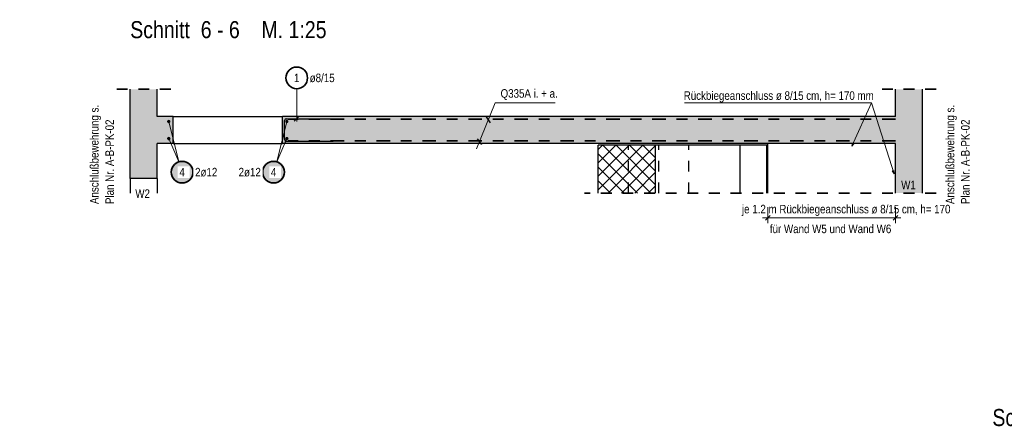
# Model space of a CAD drawing. Header units: millimetres. Extents: x 0 to 44.7, y 0 to 21.
# Tile 14 of 19: x 25 to 34.1, y 11.1 to 14.8. Entities that reach past the tile are written whole.
import ezdxf

# ---------------------------------------------------------------- set-up
doc = ezdxf.new("R2010")
doc.units = ezdxf.units.MM
doc.linetypes.add('DASHDOT', pattern=[1, 0.5, -0.25, 0, -0.25])
doc.linetypes.add('HIDDEN', pattern=[0.375, 0.25, -0.125])
doc.layers.add('Grundebene', color=7, linetype='Continuous', lineweight=20)
doc.styles.add('Arial Narrow', font='ARIALN.TTF')

msp = doc.modelspace()

# ---------------------------------------------------------------- hatches: boundary and pattern name
at = {"lineweight": 50, "true_color": 0xffffff}
for points in [[(26.600053, 13.423121), (26.599986, 13.42696), (26.599785, 13.430794), (26.59945, 13.434619), (26.598983, 13.43843), (26.598382, 13.442222), (26.597649, 13.445991), (26.596786, 13.449732), (26.595792, 13.453441), (26.594669, 13.457113), (26.593419, 13.460743), (26.592043, 13.464328), (26.590543, 13.467862), (26.58892, 13.471342), (26.587177, 13.474763), (26.585316, 13.478121), (26.583338, 13.481412), (26.581247, 13.484632), (26.579045, 13.487777), (26.576734, 13.490844), (26.574318, 13.493827), (26.571799, 13.496725), (26.56918, 13.499533), (26.566465, 13.502248), (26.563657, 13.504867), (26.56076, 13.507386), (26.557776, 13.509802), (26.554709, 13.512113), (26.551564, 13.514315), (26.548344, 13.516406), (26.545053, 13.518384), (26.541695, 13.520245), (26.538274, 13.521988), (26.534794, 13.523611), (26.53126, 13.525111), (26.527675, 13.526487), (26.524045, 13.527737), (26.520373, 13.52886), (26.516664, 13.529853), (26.512923, 13.530717), (26.509154, 13.53145), (26.505362, 13.53205), (26.501551, 13.532518), (26.497726, 13.532853), (26.493892, 13.533054), (26.490053, 13.533121), (26.486214, 13.533054), (26.48238, 13.532853), (26.478555, 13.532518), (26.474744, 13.53205), (26.470952, 13.53145), (26.467183, 13.530717), (26.463442, 13.529853), (26.459733, 13.52886), (26.456061, 13.527737), (26.452431, 13.526487), (26.448846, 13.525111), (26.445312, 13.523611), (26.441832, 13.521988), (26.438411, 13.520245), (26.435053, 13.518384), (26.431762, 13.516406), (26.428542, 13.514315), (26.425397, 13.512113), (26.42233, 13.509802), (26.419346, 13.507386), (26.416449, 13.504867), (26.413641, 13.502248), (26.410926, 13.499533), (26.408307, 13.496725), (26.405788, 13.493827), (26.403372, 13.490844), (26.401061, 13.487777), (26.398859, 13.484632), (26.396768, 13.481412), (26.39479, 13.478121), (26.392929, 13.474763), (26.391186, 13.471342), (26.389563, 13.467862), (26.388063, 13.464328), (26.386687, 13.460743), (26.385437, 13.457113), (26.384314, 13.453441), (26.383321, 13.449732), (26.382457, 13.445991), (26.381724, 13.442222), (26.381124, 13.43843), (26.380656, 13.434619), (26.380321, 13.430794), (26.38012, 13.42696), (26.380053, 13.423121), (26.38012, 13.419282), (26.380321, 13.415448), (26.380656, 13.411623), (26.381124, 13.407812), (26.381724, 13.40402), (26.382457, 13.400251), (26.383321, 13.396509), (26.384314, 13.392801), (26.385437, 13.389129), (26.386687, 13.385499), (26.388063, 13.381914), (26.389563, 13.37838), (26.391186, 13.3749), (26.392929, 13.371479), (26.39479, 13.368121), (26.396768, 13.36483), (26.398859, 13.36161), (26.401061, 13.358464), (26.403372, 13.355398), (26.405788, 13.352414), (26.408307, 13.349516), (26.410926, 13.346708), (26.413641, 13.343993), (26.416449, 13.341375), (26.419346, 13.338856), (26.42233, 13.33644), (26.425397, 13.334129), (26.428542, 13.331927), (26.431762, 13.329836), (26.435053, 13.327858), (26.438411, 13.325997), (26.441832, 13.324254), (26.445312, 13.322631), (26.448846, 13.321131), (26.452431, 13.319755), (26.456061, 13.318505), (26.459733, 13.317382), (26.463442, 13.316388), (26.467183, 13.315525), (26.470952, 13.314792), (26.474744, 13.314191), (26.478555, 13.313723), (26.48238, 13.313389), (26.486214, 13.313188), (26.490053, 13.313121), (26.493892, 13.313188), (26.497726, 13.313389), (26.501551, 13.313723), (26.505362, 13.314191), (26.509154, 13.314792), (26.512923, 13.315525), (26.516664, 13.316388), (26.520373, 13.317382), (26.524045, 13.318505), (26.527675, 13.319755), (26.53126, 13.321131), (26.534794, 13.322631), (26.538274, 13.324254), (26.541695, 13.325997), (26.545053, 13.327858), (26.548344, 13.329836), (26.551564, 13.331927), (26.554709, 13.334129), (26.557776, 13.33644), (26.56076, 13.338856), (26.563657, 13.341375), (26.566465, 13.343993), (26.56918, 13.346708), (26.571799, 13.349516), (26.574318, 13.352414), (26.576734, 13.355398), (26.579045, 13.358464), (26.581247, 13.36161), (26.583338, 13.36483), (26.585316, 13.368121), (26.587177, 13.371479), (26.58892, 13.3749), (26.590543, 13.37838), (26.592043, 13.381914), (26.593419, 13.385499), (26.594669, 13.389129), (26.595792, 13.392801), (26.596786, 13.396509), (26.597649, 13.400251), (26.598382, 13.40402), (26.598983, 13.407812), (26.59945, 13.411623), (26.599785, 13.415448)], [(27.445725, 13.423121), (27.445658, 13.42696), (27.445457, 13.430794), (27.445122, 13.434619), (27.444654, 13.43843), (27.444054, 13.442222), (27.443321, 13.445991), (27.442457, 13.449732), (27.441464, 13.453441), (27.440341, 13.457113), (27.439091, 13.460743), (27.437715, 13.464328), (27.436215, 13.467862), (27.434592, 13.471342), (27.432849, 13.474763), (27.430988, 13.478121), (27.42901, 13.481412), (27.426919, 13.484632), (27.424717, 13.487777), (27.422406, 13.490844), (27.41999, 13.493827), (27.417471, 13.496725), (27.414852, 13.499533), (27.412137, 13.502248), (27.409329, 13.504867), (27.406431, 13.507386), (27.403448, 13.509802), (27.400381, 13.512113), (27.397236, 13.514315), (27.394016, 13.516406), (27.390725, 13.518384), (27.387367, 13.520245), (27.383946, 13.521988), (27.380466, 13.523611), (27.376931, 13.525111), (27.373347, 13.526487), (27.369717, 13.527737), (27.366045, 13.52886), (27.362336, 13.529853), (27.358595, 13.530717), (27.354826, 13.53145), (27.351034, 13.53205), (27.347223, 13.532518), (27.343398, 13.532853), (27.339564, 13.533054), (27.335725, 13.533121), (27.331886, 13.533054), (27.328052, 13.532853), (27.324227, 13.532518), (27.320416, 13.53205), (27.316623, 13.53145), (27.312854, 13.530717), (27.309113, 13.529853), (27.305405, 13.52886), (27.301733, 13.527737), (27.298103, 13.526487), (27.294518, 13.525111), (27.290984, 13.523611), (27.287504, 13.521988), (27.284083, 13.520245), (27.280725, 13.518384), (27.277434, 13.516406), (27.274214, 13.514315), (27.271068, 13.512113), (27.268002, 13.509802), (27.265018, 13.507386), (27.26212, 13.504867), (27.259312, 13.502248), (27.256597, 13.499533), (27.253979, 13.496725), (27.25146, 13.493827), (27.249044, 13.490844), (27.246733, 13.487777), (27.244531, 13.484632), (27.242439, 13.481412), (27.240462, 13.478121), (27.238601, 13.474763), (27.236857, 13.471342), (27.235235, 13.467862), (27.233735, 13.464328), (27.232359, 13.460743), (27.231109, 13.457113), (27.229986, 13.453441), (27.228992, 13.449732), (27.228129, 13.445991), (27.227396, 13.442222), (27.226795, 13.43843), (27.226327, 13.434619), (27.225993, 13.430794), (27.225792, 13.42696), (27.225725, 13.423121), (27.225792, 13.419282), (27.225993, 13.415448), (27.226327, 13.411623), (27.226795, 13.407812), (27.227396, 13.40402), (27.228129, 13.400251), (27.228992, 13.396509), (27.229986, 13.392801), (27.231109, 13.389129), (27.232359, 13.385499), (27.233735, 13.381914), (27.235235, 13.37838), (27.236857, 13.3749), (27.238601, 13.371479), (27.240462, 13.368121), (27.242439, 13.36483), (27.244531, 13.36161), (27.246733, 13.358464), (27.249044, 13.355398), (27.25146, 13.352414), (27.253979, 13.349516), (27.256597, 13.346708), (27.259312, 13.343993), (27.26212, 13.341375), (27.265018, 13.338856), (27.268002, 13.33644), (27.271068, 13.334129), (27.274214, 13.331927), (27.277434, 13.329836), (27.280725, 13.327858), (27.284083, 13.325997), (27.287504, 13.324254), (27.290984, 13.322631), (27.294518, 13.321131), (27.298103, 13.319755), (27.301733, 13.318505), (27.305405, 13.317382), (27.309113, 13.316388), (27.312854, 13.315525), (27.316623, 13.314792), (27.320416, 13.314191), (27.324227, 13.313723), (27.328052, 13.313389), (27.331886, 13.313188), (27.335725, 13.313121), (27.339564, 13.313188), (27.343398, 13.313389), (27.347223, 13.313723), (27.351034, 13.314191), (27.354826, 13.314792), (27.358595, 13.315525), (27.362336, 13.316388), (27.366045, 13.317382), (27.369717, 13.318505), (27.373347, 13.319755), (27.376931, 13.321131), (27.380466, 13.322631), (27.383946, 13.324254), (27.387367, 13.325997), (27.390725, 13.327858), (27.394016, 13.329836), (27.397236, 13.331927), (27.400381, 13.334129), (27.403448, 13.33644), (27.406431, 13.338856), (27.409329, 13.341375), (27.412137, 13.343993), (27.414852, 13.346708), (27.417471, 13.349516), (27.41999, 13.352414), (27.422406, 13.355398), (27.424717, 13.358464), (27.426919, 13.36161), (27.42901, 13.36483), (27.430988, 13.368121), (27.432849, 13.371479), (27.434592, 13.3749), (27.436215, 13.37838), (27.437715, 13.381914), (27.439091, 13.385499), (27.440341, 13.389129), (27.441464, 13.392801), (27.442457, 13.396509), (27.443321, 13.400251), (27.444054, 13.40402), (27.444654, 13.407812), (27.445122, 13.411623), (27.445457, 13.415448)]]:
    msp.add_hatch(color=7, dxfattribs=at).paths.add_polyline_path(points)
at = {"layer": 'Grundebene', "lineweight": 13, "true_color": 0xd7ffd7}
for points in [[(26.260259, 13.365389), (26.010259, 13.365389), (26.010259, 14.189558), (26.260259, 14.189558)], [(33.337599, 13.228626), (33.087599, 13.228626), (33.087599, 14.189558), (33.337599, 14.189558)], [(26.407889, 13.937892), (26.407889, 13.687892), (26.260259, 13.687892), (26.260259, 13.937892)], [(33.087599, 13.937892), (33.087599, 13.687892), (27.417889, 13.687892), (27.417889, 13.937892)]]:
    msp.add_hatch(color=254, dxfattribs=at).paths.add_polyline_path(points)
at = {"layer": 'Grundebene', "lineweight": 13}
h = msp.add_hatch(dxfattribs=at)
h.set_pattern_fill('FT', color=6, scale=0.01, angle=45, style=0, pattern_type=2)
h.set_pattern_definition([(45, (0, 0), (-0.06187184, 0.06187184), []), (135, (0, 0), (-0.06187184, -0.06187184), [])])
h.paths.add_polyline_path([(30.869402, 13.672892), (30.869402, 13.228626), (30.337499, 13.228626), (30.337499, 13.672892)])

# ---------------------------------------------------------------- linework, layer by layer
at = {"color": 2, "linetype": 'HIDDEN', "lineweight": 35, "ltscale": 0.25}
for p, q in [((26.385259, 14.189558), (25.885259, 14.189558)), ((33.462599, 14.189558), (32.962599, 14.189558)), ((33.462599, 13.228626), (30.212499, 13.228626))]:
    msp.add_line(p, q, dxfattribs=at)
at = {"color": 5, "linetype": 'Continuous', "lineweight": 18}
for p, q in [((27.549903, 14.195534), (27.549903, 13.892892)), ((29.386291, 14.064954), (29.2129, 13.638908)), ((29.941141, 14.064954), (29.386291, 14.064954)), ((31.134609, 14.064954), (32.865995, 14.064954)), ((32.865995, 14.064954), (32.684316, 13.662823)), ((32.865995, 14.064954), (33.074612, 13.408756)), ((26.366889, 13.891892), (26.458869, 13.518134)), ((27.458889, 13.891892), (27.366909, 13.518134)), ((26.366889, 13.733892), (26.458869, 13.518134)), ((27.458889, 13.733892), (27.366909, 13.518134)), ((32.684316, 13.662823), (32.689343, 13.693472)), ((32.703994, 13.686853), (32.684316, 13.662823)), ((33.074612, 13.408756), (33.057863, 13.434911)), ((33.073184, 13.439781), (33.074612, 13.408756))]:
    msp.add_line(p, q, dxfattribs=at)
at = {"color": 3, "linetype": 'Continuous', "lineweight": 25}
for p, q in [((26.407889, 13.937892), (27.417889, 13.937892)), ((27.527806, 13.895795), (27.572, 13.939989)), ((29.301648, 13.933807), (29.338415, 13.878131)), ((27.437486, 13.723892), (27.437486, 13.901892)), ((27.453486, 13.917892), (27.887486, 13.917892)), ((26.407889, 13.687892), (27.417889, 13.687892)), ((27.887486, 13.707892), (27.453486, 13.707892)), ((29.217607, 13.73211), (29.259627, 13.677484)), ((31.649634, 13.672892), (30.869402, 13.672892)), ((31.897499, 13.672892), (31.649634, 13.672892)), ((31.649634, 13.228626), (31.649634, 13.672892)), ((31.897499, 13.228626), (31.897499, 13.672892)), ((31.907499, 13.228626), (31.907499, 13.687943)), ((33.087499, 13.228626), (33.087499, 13.687943)), ((26.010259, 13.365389), (26.010259, 13.228626)), ((26.260259, 13.365389), (26.260259, 13.228626))]:
    msp.add_line(p, q, dxfattribs=at)
at = {"color": 2, "linetype": 'DASHDOT', "lineweight": 35, "ltscale": 0.25}
for p, q in [((33.087899, 13.912892), (27.471598, 13.912892)), ((33.087899, 13.712892), (27.471598, 13.712892))]:
    msp.add_line(p, q, dxfattribs=at)
at = {"color": 3, "linetype": 'HIDDEN', "lineweight": 25, "ltscale": 0.25}
for p, q in [((30.617499, 13.228626), (30.617499, 13.672892)), ((30.897499, 13.228626), (30.897499, 13.672892)), ((31.177499, 13.228626), (31.177499, 13.672892))]:
    msp.add_line(p, q, dxfattribs=at)
at = {"color": 2, "linetype": 'Continuous', "lineweight": 35}
for p, q in [((31.929596, 13.022097), (31.885402, 12.977903)), ((33.109996, 13.022097), (33.065802, 12.977903))]:
    msp.add_line(p, q, dxfattribs=at)
at = {"color": 6, "linetype": 'Continuous', "lineweight": 13}
for p, q in [((31.907499, 13.1), (31.907499, 12.95)), ((33.087899, 13.1), (33.087899, 12.95)), ((31.857499, 13), (33.137899, 13))]:
    msp.add_line(p, q, dxfattribs=at)
at = {"color": 2, "linetype": 'Continuous', "lineweight": 35}
for centre in [(27.549903, 14.295534), (26.490053, 13.423121), (27.335725, 13.423121)]:
    msp.add_circle(centre, 0.1, dxfattribs=at)
at = {"color": 4, "linetype": 'Continuous', "lineweight": 50}
for centre, radius in [((26.366889, 13.891892), 0.006), ((26.366889, 13.891892), 0.006), ((26.366889, 13.891892), 0.0054), ((26.366889, 13.891892), 0.0042), ((26.366889, 13.891892), 0.003), ((26.366889, 13.891892), 0.0018), ((26.366889, 13.891892), 0.0006), ((27.458889, 13.891892), 0.006), ((27.458889, 13.891892), 0.006), ((27.458889, 13.891892), 0.0054), ((27.458889, 13.891892), 0.0042), ((27.458889, 13.891892), 0.003), ((27.458889, 13.891892), 0.0018), ((27.458889, 13.891892), 0.0006), ((26.366889, 13.733892), 0.006), ((26.366889, 13.733892), 0.006), ((26.366889, 13.733892), 0.0054), ((26.366889, 13.733892), 0.0042), ((26.366889, 13.733892), 0.003), ((26.366889, 13.733892), 0.0018), ((26.366889, 13.733892), 0.0006), ((27.458889, 13.733892), 0.006), ((27.458889, 13.733892), 0.006), ((27.458889, 13.733892), 0.0054), ((27.458889, 13.733892), 0.0042), ((27.458889, 13.733892), 0.003), ((27.458889, 13.733892), 0.0018), ((27.458889, 13.733892), 0.0006)]:
    msp.add_circle(centre, radius, dxfattribs=at)
at = {"color": 9, "linetype": 'Continuous', "lineweight": 0}
msp.add_circle((27.417486, 13.687892), 0.00111, dxfattribs=at)
at = {"color": 3, "linetype": 'Continuous', "lineweight": 25}
for centre, start, end in [((27.453486, 13.901892), 90, 180), ((27.453486, 13.723892), 180, 270)]:
    msp.add_arc(centre, 0.016, start, end, dxfattribs=at)
at = {"layer": 'Grundebene', "color": 3, "linetype": 'Continuous', "lineweight": 25}
for p, q in [((26.010259, 13.365389), (26.010259, 14.189558)), ((26.260259, 13.937892), (26.260259, 14.189558)), ((33.087599, 13.937892), (33.087599, 14.189558)), ((33.337599, 13.228626), (33.337599, 14.189558)), ((26.407889, 13.937892), (26.260259, 13.937892)), ((26.407889, 13.687892), (26.407889, 13.937892)), ((33.087599, 13.937892), (27.417889, 13.937892)), ((27.417889, 13.687892), (27.417889, 13.937892)), ((26.407889, 13.687892), (26.260259, 13.687892)), ((26.260259, 13.365389), (26.260259, 13.687892)), ((33.087599, 13.687892), (27.417889, 13.687892)), ((30.869402, 13.672892), (30.337499, 13.672892)), ((30.337499, 13.228626), (30.337499, 13.672892)), ((30.869402, 13.228626), (30.869402, 13.672892)), ((33.087599, 13.228626), (33.087599, 13.687892)), ((26.260259, 13.365389), (26.010259, 13.365389))]:
    msp.add_line(p, q, dxfattribs=at)

# ---------------------------------------------------------------- texts
at = {"color": 1, "lineweight": 70, "style": 'Arial Narrow'}
for s, p in [('Schnitt  6 - 6    M. 1:25', (26.010259, 14.66301)), ('Schnitt  H - H    M. 1:25', (22.944889, 11.073671)), ('Schnitt  10 - 10   M. 1:25', (33.983079, 11.073671))]:
    msp.add_text(s, height=0.1575, dxfattribs=at).set_placement(p)
at = {"color": 2, "lineweight": 35, "style": 'Arial Narrow'}
for s, p in [('Anschlußbewehrung s.', (25.717499, 13.128003)), ('Anschlußbewehrung s.', (33.630904, 13.128003)), ('Plan Nr. A-B-PK-02', (25.859249, 13.128003)), ('Plan Nr. A-B-PK-02', (33.772654, 13.128003))]:
    msp.add_text(s, height=0.07875, rotation=90, dxfattribs=at).set_placement(p)
for s, p in [('Q335A i. + a.', (29.435164, 14.111945)), ('Rückbiegeanschluss ø 8/15 cm, h= 170 mm', (31.128729, 14.092243)), ('W1', (33.139741, 13.264979)), ('W2', (26.057359, 13.185247)), ('je 1.2 m Rückbiegeanschluss ø 8/15 cm, h= 170', (31.667379, 13.041699)), ('     für Wand W5 und Wand W6', (31.800098, 12.858782))]:
    msp.add_text(s, height=0.07875, dxfattribs=at).set_placement(p)
at = {"color": 2, "lineweight": 35, "char_height": 0.07875, "attachment_point": 1, "line_spacing_factor": 0.9, "style": 'Arial Narrow'}
for s, insert in [('1', (27.525097, 14.334909)), ('ø8/15', (27.669903, 14.334909))]:
    msp.add_mtext(s, dxfattribs=dict(at, insert=insert))

# ---------------------------------------------------------------- next in the draw order: texts
at = {"color": 2, "lineweight": 35, "char_height": 0.07875, "attachment_point": 1, "line_spacing_factor": 0.9, "style": 'Arial Narrow', "bg_fill": 3, "box_fill_scale": 1.2, "bg_fill_color": 256, "bg_fill_true_color": 13158600, "bg_fill_transparency": 0}
for s, insert in [('4', (26.465247, 13.462496)), ('2ø12', (26.610053, 13.462496)), ('2ø12', (27.01255, 13.462496)), ('4', (27.310918, 13.462496))]:
    msp.add_mtext(s, dxfattribs=dict(at, insert=insert))

doc.saveas('drawing.dxf')
